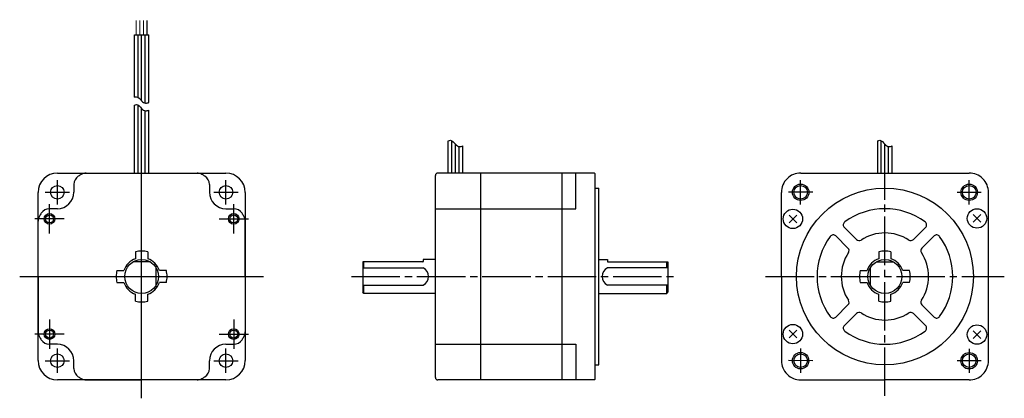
# Model space of a CAD drawing. Extents: x -153 to 254, y -71 to 85.
import ezdxf

# ---------------------------------------------------------------- set-up
doc = ezdxf.new("R2010")
doc.units = 0
doc.header["$MEASUREMENT"] = 0
doc.header["$PDSIZE"] = -0.5
doc.linetypes.add('CENTER', pattern=[27, 20, -2, 3, -2])
doc.layers.get('0').update_dxf_attribs({"linetype": 'CONTINUOUS'})

# ---------------------------------------------------------------- blocks, each defined once
blk = doc.blocks.new('A$C31AB2895')
at = {"color": 0, "linetype": 'Continuous'}
for p, q in [((47.34, 124.37), (47.34, 150.15)), ((47.34, 150.15), (53.34, 150.15)), ((48.84, 124.33), (48.84, 150.15)), ((50.34, 122.91), (50.34, 150.15)), ((51.84, 122.01), (51.84, 150.15)), ((53.34, 122.25), (53.34, 150.15)), ((47.34, 93.09), (47.34, 121.18)), ((48.84, 93.09), (48.84, 121.14)), ((50.34, 93.09), (50.34, 119.72)), ((51.84, 93.09), (51.84, 118.82)), ((53.34, 93.09), (53.34, 119.06)), ((176.94, 93.09), (176.94, 106.4)), ((178.44, 93.09), (178.44, 106.36)), ((354.19, 93.09), (354.19, 106.4)), ((355.69, 93.09), (355.69, 106.36)), ((179.94, 93.09), (179.94, 104.94)), ((181.44, 93.09), (181.44, 104.04)), ((182.94, 93.09), (182.94, 104.29)), ((357.19, 93.09), (357.19, 104.94)), ((358.69, 93.09), (358.69, 104.04)), ((360.19, 93.09), (360.19, 104.29))]:
    blk.add_line(p, q, dxfattribs=at)
at = {"color": 0, "linetype": 'CENTER'}
for p, q in [((357.19, 1.06), (357.19, 99.62)), ((15.54, 80.14), (15.54, 90.14)), ((85.14, 80.14), (85.14, 90.14)), ((10.54, 85.14), (20.54, 85.14)), ((80.14, 85.14), (90.14, 85.14)), ((12.33, 68.16), (12.33, 80.18)), ((88.34, 68.16), (88.34, 80.18)), ((18.38, 74.14), (6.28, 74.14)), ((18.39, 74.14), (6.29, 74.14)), ((82.29, 74.14), (94.38, 74.14)), ((82.3, 74.14), (94.39, 74.14)), ((136.97, 50.34), (271.61, 50.34)), ((307.91, 50.34), (406.46, 50.34)), ((12.33, 32.51), (12.33, 20.49)), ((88.35, 32.51), (88.35, 20.49)), ((18.38, 26.53), (6.28, 26.54)), ((18.38, 26.53), (6.29, 26.54)), ((82.29, 26.53), (94.39, 26.54)), ((82.3, 26.53), (94.4, 26.54)), ((15.54, 10.54), (15.54, 20.54)), ((85.14, 10.54), (85.14, 20.54)), ((10.54, 15.54), (20.54, 15.54)), ((80.14, 15.54), (90.14, 15.54))]:
    blk.add_line(p, q, dxfattribs=at)
at = {"color": 0}
for p, q in [((15.59, 93.09), (85.09, 93.09)), ((27.46, 93.09), (73.21, 93.09)), ((50.34, 0), (50.34, 93.09)), ((171.61, 8.59), (171.61, 92.09)), ((237.31, 93.09), (172.61, 93.09)), ((190.31, 7.89), (190.31, 93.09)), ((223.91, 7.59), (223.91, 93.09)), ((229.61, 78.34), (229.61, 93.09)), ((237.31, 93.09), (237.61, 92.79)), ((237.61, 7.89), (237.61, 92.79)), ((322.44, 93.09), (391.94, 93.09)), ((22.34, 88.4), (22.34, 85.14)), ((78.34, 88.4), (78.34, 85.13)), ((237.61, 86.85), (239.13, 86.85)), ((239.13, 13.83), (239.13, 86.85)), ((7.59, 15.59), (7.59, 85.09)), ((93.09, 85.09), (93.09, 15.59)), ((314.44, 50.34), (314.44, 85.09)), ((399.92, 15.43), (399.94, 85.09)), ((15.54, 78.34), (12.27, 78.34)), ((85.14, 78.33), (88.4, 78.33)), ((171.61, 78.34), (229.61, 78.34)), ((7.59, 50.34), (7.59, 73.21)), ((93.08, 50.33), (93.09, 73.21)), ((317.59, 75.73), (320.77, 72.55)), ((317.59, 72.55), (320.77, 75.73)), ((393.6, 75.92), (396.78, 72.74)), ((393.6, 72.74), (396.78, 75.92)), ((340.43, 70.63), (345.46, 65.6)), ((368.91, 65.6), (373.94, 70.63)), ((336.89, 67.1), (341.92, 62.07)), ((372.45, 62.07), (377.48, 67.09)), ((47.84, 60.54), (47.84, 57.67)), ((52.84, 60.54), (52.84, 57.67)), ((171.61, 57.34), (166.61, 57.34)), ((166.61, 57.34), (166.61, 56.54)), ((239.13, 57.34), (242.61, 57.34)), ((242.61, 57.34), (242.61, 56.54)), ((354.68, 60.54), (354.68, 57.67)), ((359.68, 60.54), (359.68, 57.67)), ((53.94, 56.34), (46.73, 56.34)), ((56.36, 46.77), (56.36, 53.91)), ((141.61, 56.34), (141.61, 43.84)), ((166.41, 56.34), (141.61, 56.34)), ((141.61, 53.91), (166.61, 53.91)), ((142.11, 53.91), (142.11, 56.34)), ((267.61, 53.91), (242.61, 53.91)), ((242.81, 56.34), (267.61, 56.34)), ((267.11, 53.91), (267.11, 56.34)), ((267.61, 56.34), (267.61, 43.84)), ((351.17, 46.77), (351.17, 53.91)), ((353.58, 56.34), (360.79, 56.34)), ((0, 50.34), (100.68, 50.34)), ((7.59, 50.34), (7.59, 27.46)), ((40.14, 52.84), (43, 52.84)), ((60.54, 52.84), (57.67, 52.84)), ((93.08, 50.33), (93.08, 27.45)), ((314.44, 50.34), (314.44, 15.59)), ((346.99, 52.84), (349.85, 52.84)), ((367.38, 52.84), (364.52, 52.84)), ((40.14, 47.84), (43, 47.84)), ((60.54, 47.84), (57.67, 47.84)), ((141.61, 46.77), (166.61, 46.77)), ((142.11, 43.34), (142.11, 46.77)), ((267.61, 46.77), (242.61, 46.77)), ((267.11, 43.34), (267.11, 46.77)), ((346.99, 47.84), (349.85, 47.84)), ((367.38, 47.84), (364.52, 47.84)), ((47.84, 40.14), (47.84, 43)), ((52.84, 40.14), (52.84, 43)), ((142.11, 43.34), (141.61, 43.84)), ((171.61, 43.34), (142.11, 43.34)), ((239.13, 43.34), (267.11, 43.34)), ((267.11, 43.34), (267.61, 43.84)), ((354.68, 40.14), (354.68, 43)), ((359.68, 40.14), (359.68, 43)), ((336.89, 33.58), (341.92, 38.61)), ((372.45, 38.61), (377.48, 33.58)), ((340.43, 30.05), (345.46, 35.08)), ((368.91, 35.08), (373.94, 30.05)), ((317.59, 28.13), (320.77, 24.95)), ((317.59, 24.95), (320.77, 28.13)), ((393.6, 27.93), (396.78, 24.75)), ((393.6, 24.75), (396.78, 27.93)), ((15.54, 22.34), (12.27, 22.34)), ((85.13, 22.33), (88.39, 22.33)), ((171.61, 22.34), (229.61, 22.34)), ((229.61, 22.34), (229.61, 7.59)), ((22.34, 12.27), (22.34, 15.54)), ((78.33, 12.27), (78.33, 15.53)), ((237.61, 13.83), (239.13, 13.83)), ((85.09, 7.59), (15.59, 7.59)), ((27.46, 7.59), (50.33, 7.59)), ((73.21, 7.58), (50.33, 7.59)), ((237.31, 7.59), (172.61, 7.59)), ((237.61, 7.89), (237.31, 7.59)), ((322.44, 7.59), (357.18, 7.59)), ((391.92, 7.58), (357.18, 7.59))]:
    blk.add_line(p, q, dxfattribs=at)
at = {"color": 0, "linetype": 'CENTER', "ltscale": 0.5}
for p, q in [((322.39, 80.15), (322.39, 90.13)), ((391.99, 80.15), (391.99, 90.13)), ((327.37, 85.14), (317.4, 85.14)), ((387, 85.14), (396.97, 85.14)), ((322.37, 20.54), (322.37, 10.57)), ((391.97, 20.51), (391.97, 10.54)), ((327.36, 15.55), (317.38, 15.56)), ((396.96, 15.52), (386.98, 15.53))]:
    blk.add_line(p, q, dxfattribs=at)
at = {"color": 0, "const_width": 0.5}
for points in [[(48.09, 150.15), (48.09, 156.22)], [(49.59, 150.15), (49.59, 156.22)], [(51.09, 150.15), (51.09, 156.22)], [(52.59, 150.15), (52.59, 156.22)]]:
    blk.add_lwpolyline(points, dxfattribs=at)
at = {"color": 0}
for centre, radius in [((15.54, 85.14), 2.8), ((85.14, 85.14), 2.8), ((322.39, 85.14), 3.4), ((322.39, 85.14), 2.8), ((357.19, 50.34), 36.51), ((391.99, 85.14), 3.4), ((391.99, 85.14), 2.8), ((319.18, 74.14), 4), ((395.19, 74.33), 4), ((12.33, 74.14), 2.2), ((12.33, 74.14), 1.65), ((88.34, 74.14), 2.2), ((88.34, 74.14), 1.65), ((50.34, 50.34), 7), ((357.19, 50.34), 7), ((12.33, 26.54), 2.2), ((88.35, 26.54), 2.2), ((319.18, 26.54), 4), ((395.19, 26.34), 4), ((12.33, 26.54), 1.65), ((88.35, 26.54), 1.65), ((15.54, 15.54), 2.8), ((85.14, 15.54), 2.8), ((322.37, 15.55), 3.4), ((322.37, 15.55), 2.8), ((391.97, 15.52), 3.4), ((391.97, 15.52), 2.8)]:
    blk.add_circle(centre, radius, dxfattribs=at)
for centre, radius, start, end in [((15.59, 85.09), 8, 90, 180), ((85.09, 85.09), 8, 0, 90), ((172.61, 92.09), 1, 90, 180), ((322.44, 85.09), 8, 90, 180.0014), ((391.94, 85.09), 8, 359.989, 90), ((15.54, 85.14), 6.8, 270, 0), ((85.14, 85.13), 6.8, 179.9904, 269.9904), ((12.27, 74.34), 4, 90, 147.7689), ((88.4, 74.33), 4, 32.2215, 89.9904), ((357.18, 50.34), 28, 53.6816, 126.3184), ((11.59, 73.21), 4, 149.4416, 180), ((50.34, 50.34), 49, 147.7689, 149.4416), ((50.33, 50.34), 49, 30.5488, 32.2215), ((89.09, 73.21), 4, 359.9904, 30.5488), ((341.49, 71.69), 1.5, 126.3184, 225.5754), ((372.88, 71.69), 1.5, 315, 53.6816), ((357.18, 50.34), 28, 143.6815, 216.3184), ((335.83, 66.03), 1.5, 45, 143.6815), ((346.52, 66.66), 1.5, 225, 303.717), ((357.18, 50.34), 18, 56.837, 123.1629), ((367.85, 66.66), 1.5, 235.9174, 315), ((378.54, 66.03), 1.5, 36.3184, 134.9999), ((357.18, 50.34), 28, 323.6814, 36.3184), ((340.86, 61.01), 1.5, 326.8369, 45), ((373.51, 61.01), 1.5, 134.9999, 214.0323), ((50.34, 50.34), 7.75, 108.8191, 161.1809), ((50.34, 50.34), 10.5, 90, 103.7741), ((50.34, 50.34), 10.5, 76.2259, 90), ((50.34, 50.34), 7.75, 18.8191, 71.1809), ((357.18, 50.34), 18, 146.837, 213.163), ((357.18, 50.34), 7.75, 108.8191, 161.1809), ((357.18, 50.34), 10.5, 90, 103.7741), ((357.18, 50.34), 10.5, 76.2259, 90), ((357.18, 50.34), 7.75, 18.8191, 71.1809), ((357.18, 50.34), 18, 326.8369, 33.163), ((166.41, 56.54), 0.2, 270, 0), ((164.81, 50.34), 4, 296.7455, 63.2545), ((244.41, 50.34), 4, 116.7455, 243.2545), ((242.81, 56.54), 0.2, 180, 270), ((50.34, 50.34), 10.5, 166.2259, 180), ((50.34, 50.34), 10.5, 180, 193.7741), ((50.34, 50.34), 10.5, 0, 13.7741), ((50.34, 50.34), 10.5, 346.2259, 0), ((357.18, 50.34), 10.5, 166.2259, 180), ((357.18, 50.34), 10.5, 180, 193.7741), ((357.18, 50.34), 10.5, 0, 13.7741), ((357.18, 50.34), 10.5, 346.2259, 0), ((50.34, 50.34), 7.75, 198.8191, 251.1809), ((50.34, 50.34), 7.75, 288.8191, 341.1809), ((357.18, 50.34), 7.75, 198.8191, 251.1809), ((357.18, 50.34), 7.75, 288.8191, 341.1809), ((50.34, 50.34), 10.5, 256.2259, 270), ((50.34, 50.34), 10.5, 270, 283.7741), ((340.86, 39.67), 1.5, 315, 33.163), ((357.18, 50.34), 10.5, 256.2259, 270), ((357.18, 50.34), 10.5, 270, 283.7741), ((373.51, 39.67), 1.5, 146.4498, 225), ((335.83, 34.64), 1.5, 216.3184, 315), ((346.52, 34.02), 1.5, 56.837, 134.9999), ((357.18, 50.34), 18, 236.837, 303.1628), ((367.85, 34.02), 1.5, 45, 123.1629), ((378.54, 34.64), 1.5, 225, 323.8467), ((341.49, 28.99), 1.5, 134.9999, 233.6816), ((372.88, 28.99), 1.5, 306.3184, 45), ((11.59, 27.46), 4, 180.0005, 210.5589), ((50.34, 50.34), 49, 210.5589, 212.2316), ((50.33, 50.34), 49, 327.7588, 329.4315), ((89.08, 27.45), 4, 329.4315, 359.9899), ((357.18, 50.34), 28, 233.6816, 306.3181), ((12.27, 26.34), 4, 212.2316, 270.0005), ((15.54, 15.54), 6.8, 0.0005, 90.0005), ((85.13, 15.53), 6.8, 89.9899, 179.9899), ((88.39, 26.33), 4, 269.9899, 327.7588), ((15.59, 15.59), 8, 180, 270), ((85.09, 15.59), 8, 270, 0), ((322.44, 15.59), 8, 179.9992, 270.0005), ((391.92, 15.58), 8, 269.9899, 359.9913), ((172.61, 8.59), 1, 180, 270)]:
    blk.add_arc(centre, radius, start, end, dxfattribs=at)
at = {"color": 0, "linetype": 'Continuous', "ltscale": 0.779656}
for centre, radius, start, end in [((26.34, 88.4), 4, 122.2305, 180), ((50.34, 50.34), 49, 120.5539, 122.2305), ((50.33, 50.34), 49, 57.7599, 59.4461), ((74.34, 88.4), 4, 359.9904, 57.7599), ((26.34, 12.27), 4, 180.0005, 237.77), ((74.33, 12.27), 4, 302.2204, 359.9899), ((50.34, 50.34), 49, 237.77, 239.4416), ((27.46, 11.59), 4, 239.4416, 270.0005), ((73.21, 11.58), 4, 269.9899, 300.5488), ((50.33, 50.34), 49, 300.5488, 302.2204)]:
    blk.add_arc(centre, radius, start, end, dxfattribs=at)
at = {"color": 0, "ltscale": 0.779656}
for centre, start, end in [((27.46, 89.09), 90, 120.5539), ((73.21, 89.09), 59.4461, 90)]:
    blk.add_arc(centre, 4, start, end, dxfattribs=at)
at = {"color": 0, "linetype": 'Continuous'}
for points, knots in [([(47.34, 124.37), (47.65, 124.48), (48.84, 124.91), (50.03, 122.95), (51.78, 121.75), (52.88, 122.11), (53.34, 122.25)], [0, 0, 0, 0, 0.92298, 3.588927, 5.499854, 6.881716, 6.881716, 6.881716, 6.881716]), ([(47.34, 121.18), (47.65, 121.29), (48.84, 121.73), (50.03, 119.76), (51.78, 118.56), (52.88, 118.92), (53.34, 119.06)], [0, 0, 0, 0, 0.923323, 3.58927, 5.500197, 6.882059, 6.882059, 6.882059, 6.882059]), ([(176.94, 106.4), (177.25, 106.51), (178.44, 106.94), (179.63, 104.98), (181.38, 103.78), (182.48, 104.14), (182.94, 104.29)], [0, 0, 0, 0, 0.92298, 3.588927, 5.499854, 6.881716, 6.881716, 6.881716, 6.881716]), ([(354.19, 106.4), (354.49, 106.51), (355.69, 106.95), (356.88, 104.98), (358.63, 103.78), (359.73, 104.14), (360.19, 104.29)], [0, 0, 0, 0, 0.923323, 3.58927, 5.500197, 6.882059, 6.882059, 6.882059, 6.882059])]:
    blk.add_open_spline(points, degree=3, knots=knots, dxfattribs=at)
at = {"color": 0}
for p in [(319.18, 74.14), (395.19, 74.33), (319.18, 26.54), (395.19, 26.34)]:
    blk.add_point(p, dxfattribs=at)

msp = doc.modelspace()

# ---------------------------------------------------------------- block references
msp.add_blockref('A$C31AB2895', (-152.53, -71.03))

doc.saveas('drawing.dxf')
